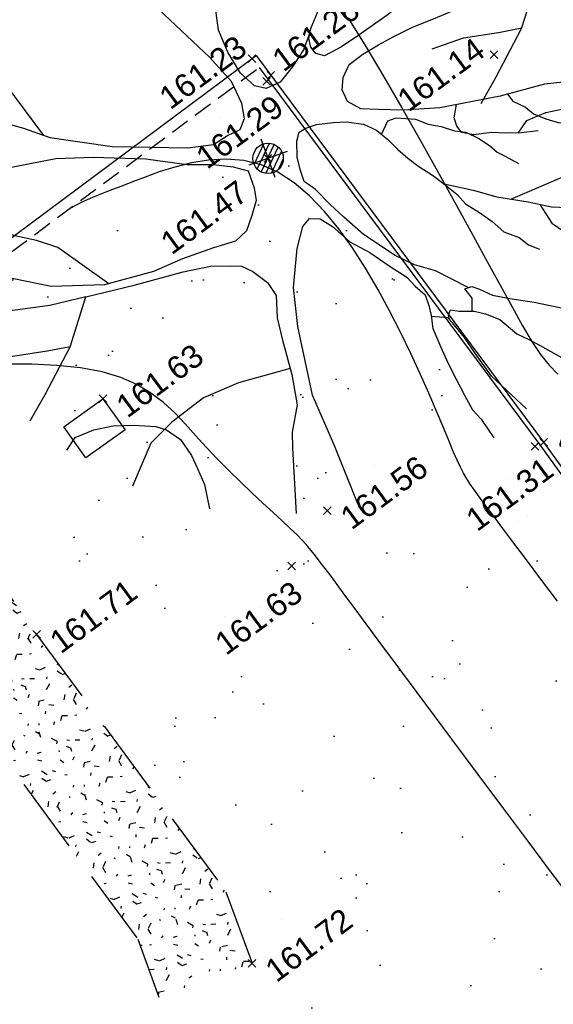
# Model space of a CAD drawing. Header units: metres. Extents: x 1575818 to 1575995, y 2263001 to 2263183.
# Tile 7 of 67: x 1575893.47 to 1575900.46, y 2263008.2 to 2263021.11. Entities that reach past the tile are written whole.
import ezdxf
from ezdxf.enums import TextEntityAlignment as Align

# ---------------------------------------------------------------- set-up
doc = ezdxf.new("R2010")
doc.units = ezdxf.units.M
doc.header["$PDMODE"] = 3
doc.header["$PDSIZE"] = 0.05
doc.linetypes.add('CACHE_100', pattern=[1.5, 1, -0.5])
doc.linetypes.add('CACHE_25', pattern=[0.375, 0.25, -0.125])
doc.layers.get('0').update_dxf_attribs({"linetype": 'CONTINUOUS'})
for name, color, linetype in [('D_BORDURETTE', 20, 'CONTINUOUS'), ('D_CN_ORDINAIRE', 43, 'CONTINUOUS'), ('D_PLAQUE', 151, 'CONTINUOUS'), ('D_TROTTOIR', 7, 'CONTINUOUS'), ('H_GALETS', 253, 'CONTINUOUS'), ('TOPO_ALT', 142, 'CONTINUOUS'), ('TOPO_JIS', 7, 'CONTINUOUS'), ('V_ARBRE', 82, 'CONTINUOUS'), ('V_HAIE', 82, 'CACHE_100'), ('V_VEGETATION', 80, 'CONTINUOUS')]:
    doc.layers.add(name, color=color, linetype=linetype)
doc.styles.get("Standard").update_dxf_attribs({"font": 'arial.ttf'})

# ---------------------------------------------------------------- blocks, each defined once
blk = doc.blocks.new('TCPOINT')
at = {"color": 0, "lineweight": 9}
blk.add_point((0, 0), dxfattribs=at)
at = {"layer": 'TOPO_ALT', "lineweight": 9}
blk.add_attdef('ALT', text='', height=0.3, dxfattribs=at).set_placement((0.09999999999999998, -0.1), align=Align.TOP_LEFT)
blk = doc.blocks.new('194')
for p, q in [((0, -0.02847191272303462), (0, 0.02847191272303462)), ((0.02847191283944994, 0), (-0.02847191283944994, 0))]:
    blk.add_line(p, q)
for points in [[(-0.01531891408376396, 0.5064359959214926), (0.005253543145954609, 0.4056769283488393), (0.03225323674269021, 0.3437046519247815)], [(-0.1461526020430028, 0.4830846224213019), (-0.1313110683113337, 0.4319720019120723), (-0.106946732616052, 0.3801494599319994), (-0.0806984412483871, 0.3212509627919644), (-0.06513269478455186, 0.2926318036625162), (-0.04396881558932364, 0.2639625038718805), (-0.02814223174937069, 0.2372883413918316), (-0.01035898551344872, 0.2388329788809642), (0.002117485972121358, 0.2457803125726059), (0.01105636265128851, 0.2654169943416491), (0.02217785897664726, 0.3113231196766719), (0.03121265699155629, 0.3416692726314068), (0.04929892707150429, 0.3770461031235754), (0.0586229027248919, 0.4125014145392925), (0.07673969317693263, 0.4512858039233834), (0.09027008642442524, 0.5000015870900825)], [(-0.07450828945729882, 0.3098697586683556), (-0.05362751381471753, 0.3813758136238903), (-0.06234656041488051, 0.5021344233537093)], [(0.1072929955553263, 0.4968469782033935), (0.09997359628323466, 0.463491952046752), (0.1031740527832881, 0.4403387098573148), (0.1049468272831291, 0.4208495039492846), (0.1154644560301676, 0.39933464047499), (0.1258367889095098, 0.3887748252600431), (0.1472230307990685, 0.3849320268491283), (0.1651021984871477, 0.3971861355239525), (0.1918068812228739, 0.4164202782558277), (0.2231852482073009, 0.4581867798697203)], [(0.1152670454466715, 0.1452303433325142), (0.0986536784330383, 0.1258849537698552), (0.07537181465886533, 0.1083240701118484), (0.0521226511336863, 0.09441414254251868), (0.03093184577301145, 0.09290002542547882), (0.01664989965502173, 0.1017909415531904), (0.004443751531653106, 0.1250248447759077), (-0.002311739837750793, 0.1589202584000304), (-0.003714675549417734, 0.1925243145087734), (0.003646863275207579, 0.2262932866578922), (0.007520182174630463, 0.2510870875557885), (0.03967552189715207, 0.2809827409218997), (0.07387395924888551, 0.321570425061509), (0.1006920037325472, 0.3534612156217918), (0.1332324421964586, 0.3991754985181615), (0.1729507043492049, 0.4788131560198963)], [(-0.4404696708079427, 0.2345605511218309), (-0.4059797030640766, 0.2232090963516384), (-0.3550066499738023, 0.190927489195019), (-0.3074519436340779, 0.1567328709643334), (-0.277307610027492, 0.1316828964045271), (-0.1996929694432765, 0.09017412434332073), (-0.1006682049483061, 0.05211815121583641), (-0.06526605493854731, 0.04451329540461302), (-0.04238316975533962, 0.04965355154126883), (-0.02268873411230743, 0.05142106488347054), (-0.01188920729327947, 0.06371477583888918), (-0.008299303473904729, 0.08481899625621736), (-0.0113984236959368, 0.1186162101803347), (-0.02875204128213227, 0.1612869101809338), (-0.1020297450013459, 0.3074666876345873), (-0.1528483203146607, 0.384206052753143), (-0.1634263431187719, 0.3966908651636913), (-0.1757284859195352, 0.472620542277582)], [(0.1767934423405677, 0.2084527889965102), (0.1743488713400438, 0.2337707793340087), (0.1834120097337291, 0.2672810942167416), (0.1873507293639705, 0.299376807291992), (0.1982978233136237, 0.3258111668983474), (0.2143889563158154, 0.3558507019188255), (0.2362548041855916, 0.4055552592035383), (0.259690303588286, 0.4389728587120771)], [(0.1831099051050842, 0.2661640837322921), (0.2103775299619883, 0.2884602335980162), (0.2283046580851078, 0.3060690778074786), (0.2533208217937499, 0.3270222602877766), (0.2749468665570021, 0.3499531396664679), (0.3140364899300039, 0.4025512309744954)], [(-0.284158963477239, 0.1373763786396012), (-0.3102513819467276, 0.2240539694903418), (-0.3293206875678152, 0.2650393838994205), (-0.3465787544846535, 0.3183988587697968), (-0.3556552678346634, 0.3528168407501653)], [(0.4336183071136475, 0.210027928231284), (0.3872137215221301, 0.1926741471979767), (0.3461791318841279, 0.1769761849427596), (0.3051140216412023, 0.1578706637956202), (0.2641121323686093, 0.1458236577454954), (0.2267437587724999, 0.1317967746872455), (0.1767209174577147, 0.1181266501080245), (0.150127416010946, 0.1113057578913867), (0.1233210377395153, 0.1078946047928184), (0.1129181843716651, 0.1150468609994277), (0.1093631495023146, 0.1257890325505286), (0.1111781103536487, 0.1381870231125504), (0.1183478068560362, 0.1505370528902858), (0.1345711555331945, 0.1681611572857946), (0.156197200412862, 0.1910920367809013), (0.1740938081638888, 0.2052933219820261), (0.1920514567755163, 0.2263097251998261), (0.2187888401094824, 0.2491948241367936), (0.2529567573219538, 0.2863749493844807), (0.2816870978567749, 0.3143539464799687), (0.2996316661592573, 0.3339099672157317), (0.3138751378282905, 0.3479005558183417)], [(0.169232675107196, 0.2014359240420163), (0.2292279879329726, 0.218917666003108), (0.2720775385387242, 0.2470136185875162), (0.3185148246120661, 0.2680183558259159), (0.3999514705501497, 0.3183940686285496)], [(-0.4790834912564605, 0.1354306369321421), (-0.4193049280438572, 0.1186184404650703), (-0.3520620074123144, 0.112672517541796), (-0.2795203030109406, 0.1015773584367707), (-0.2298636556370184, 0.08509901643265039), (-0.1611113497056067, 0.05776034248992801), (-0.1098475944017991, 0.03082095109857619), (-0.07449104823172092, 0.01811463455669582), (-0.04982327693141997, 0.00550386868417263), (-0.03220037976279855, -0.007043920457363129), (-0.03242405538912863, -0.03206537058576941), (-0.03598355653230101, -0.0497686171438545), (-0.04853134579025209, -0.06739151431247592), (-0.06302254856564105, -0.08499703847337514), (-0.08253486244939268, -0.09356867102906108), (-0.1145859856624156, -0.09158153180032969), (-0.1604991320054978, -0.09117109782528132), (-0.2049851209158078, -0.09417466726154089), (-0.2758719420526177, -0.08819617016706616), (-0.3466024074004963, -0.0647269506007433), (-0.3942048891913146, -0.03587671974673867), (-0.4489304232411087, -0.01570887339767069), (-0.4966944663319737, -0.004656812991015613)], [(0.4374264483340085, -0.04418277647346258), (0.3992946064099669, -0.03478515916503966), (0.3353269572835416, -0.0291004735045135), (0.2502513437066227, -0.01568081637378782), (0.2007247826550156, -0.00111906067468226), (0.1687075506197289, 0.01158195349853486), (0.1456654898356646, 0.02079474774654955), (0.1316901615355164, 0.03674199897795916), (0.1301455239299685, 0.05452524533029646), (0.1373479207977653, 0.0705262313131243), (0.1515913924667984, 0.08451681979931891), (0.1747795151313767, 0.09161162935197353), (0.1996517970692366, 0.09650060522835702), (0.2228072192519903, 0.09994445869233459), (0.2530211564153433, 0.1033250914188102), (0.2868686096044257, 0.1047258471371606), (0.3170651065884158, 0.1061593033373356), (0.3472637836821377, 0.1078361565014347), (0.3757565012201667, 0.1092848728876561), (0.4112597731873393, 0.1053156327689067), (0.4521025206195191, 0.09959465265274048), (0.5018773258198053, 0.09736869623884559)], [(-0.2695262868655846, -0.08873135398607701), (-0.3194504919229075, -0.01686634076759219), (-0.344298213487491, 0.002791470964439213), (-0.3706338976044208, 0.01906133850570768), (-0.3935534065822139, 0.03700129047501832), (-0.4375619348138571, 0.06023163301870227), (-0.4901822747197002, 0.08428440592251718)], [(0.2017604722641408, -0.2659655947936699), (0.1665602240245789, -0.228164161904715), (0.1418928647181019, -0.2101738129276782), (0.1206635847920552, -0.1888064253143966), (0.08916007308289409, -0.145926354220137), (0.0716798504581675, -0.1136387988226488), (0.05947370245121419, -0.0904048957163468), (0.0472980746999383, -0.06376343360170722), (0.03673248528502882, -0.04760330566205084), (0.03689162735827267, -0.02983531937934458), (0.038754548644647, -0.01208259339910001), (0.04600272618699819, 0.009029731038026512), (0.05340055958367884, 0.01967380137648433), (0.06388407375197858, 0.02152723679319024), (0.07994828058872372, 0.02138335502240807), (0.1030230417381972, 0.01582151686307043), (0.1207430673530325, 0.01030763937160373), (0.1420660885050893, -0.000593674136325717), (0.1560566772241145, -0.01483714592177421), (0.166607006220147, -0.0327010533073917), (0.1752101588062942, -0.0505475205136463), (0.1840719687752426, -0.066692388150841), (0.1946375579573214, -0.08285251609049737), (0.2085954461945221, -0.1007469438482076), (0.2191610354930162, -0.116907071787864), (0.2313846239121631, -0.1381937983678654), (0.2382992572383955, -0.1543212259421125), (0.2525005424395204, -0.1722178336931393), (0.2647546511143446, -0.1900970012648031), (0.2750463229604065, -0.2096625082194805), (0.292685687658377, -0.2241820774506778), (0.3015649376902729, -0.2383797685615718), (0.3138822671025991, -0.2492004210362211)], [(0.1609056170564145, -0.02304741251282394), (0.1755916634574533, -0.007953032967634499), (0.1880049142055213, -0.008064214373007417), (0.2129788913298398, -0.01899822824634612), (0.2269847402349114, -0.03153792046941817), (0.2429682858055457, -0.04068749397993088), (0.2586779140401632, -0.05324244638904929), (0.2729751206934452, -0.06042958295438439), (0.2869657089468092, -0.07467305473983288), (0.297546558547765, -0.08912940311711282), (0.3044938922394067, -0.1016058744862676), (0.3134211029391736, -0.1104488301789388), (0.3273942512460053, -0.1266394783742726)], [(0.3685879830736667, -0.09317352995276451), (0.3455132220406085, -0.0876116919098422), (0.3244008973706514, -0.08036351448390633), (0.3066961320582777, -0.07314585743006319), (0.2816741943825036, -0.06756657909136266), (0.2676356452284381, -0.05867784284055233), (0.2640806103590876, -0.04793567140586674), (0.2641917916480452, -0.03552242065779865), (0.2736219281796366, -0.0193672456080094)], [(-0.4387546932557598, -0.2315035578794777), (-0.4063985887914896, -0.2041293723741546), (-0.3507960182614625, -0.1533647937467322), (-0.3060600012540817, -0.0952146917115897), (-0.3575126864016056, -0.08940992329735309), (-0.4086746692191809, -0.07826293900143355), (-0.451208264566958, -0.05310221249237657), (-0.4954066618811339, -0.03366502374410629)], [(0.3456715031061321, -0.03001977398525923), (0.3495762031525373, -0.04164234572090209), (0.3635667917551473, -0.05588581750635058), (0.3705141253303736, -0.06836228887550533), (0.3847633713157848, -0.08090416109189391), (0.3987844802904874, -0.09174007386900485), (0.4130969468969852, -0.09722343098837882), (0.4275163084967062, -0.1119520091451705)], [(-0.3060600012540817, -0.0952146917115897), (-0.2368888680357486, -0.1028784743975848), (-0.166002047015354, -0.1088569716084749), (-0.1271815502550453, -0.1145488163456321), (-0.1005377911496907, -0.1235330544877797), (-0.0864958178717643, -0.1290033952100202), (-0.07421730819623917, -0.1415034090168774), (-0.06007573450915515, -0.1630090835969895), (-0.05492027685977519, -0.1841914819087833), (-0.06417784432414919, -0.2142340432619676), (-0.06786547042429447, -0.246269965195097), (-0.07195237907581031, -0.2957944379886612), (-0.07937728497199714, -0.3382436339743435), (-0.09935620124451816, -0.3718345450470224), (-0.106592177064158, -0.3931491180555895), (-0.1329422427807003, -0.4807580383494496)], [(-0.04733307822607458, -0.4976479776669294), (-0.05001621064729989, -0.4112209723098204), (-0.05466897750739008, -0.3327991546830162), (-0.04138153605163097, -0.2353081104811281), (-0.02849085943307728, -0.1821153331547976), (-0.004923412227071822, -0.1326694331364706), (0.01308437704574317, -0.106054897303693), (0.02556084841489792, -0.09910756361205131), (0.03987331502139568, -0.1045909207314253), (0.05214486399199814, -0.1205229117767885), (0.0677106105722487, -0.1491420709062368), (0.08892245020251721, -0.172456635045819), (0.1081544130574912, -0.1994047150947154), (0.125715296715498, -0.2226865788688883), (0.1326321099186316, -0.2385706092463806), (0.1414939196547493, -0.2547154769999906), (0.1413500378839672, -0.2707796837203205), (0.1395198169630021, -0.284881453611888), (0.1357097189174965, -0.3026167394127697), (0.1371584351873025, -0.3311094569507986), (0.1388832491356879, -0.3559533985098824), (0.1420684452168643, -0.380810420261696), (0.1454970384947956, -0.4056696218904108), (0.148697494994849, -0.4288228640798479), (0.1558555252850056, -0.4449524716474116), (0.1634697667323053, -0.4756718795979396)], [(0.2195901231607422, -0.1176543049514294), (0.2544920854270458, -0.140104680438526), (0.2827929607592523, -0.1600749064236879), (0.3215468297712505, -0.1815992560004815), (0.3498651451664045, -0.1996223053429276), (0.3816389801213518, -0.2123211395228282), (0.4411833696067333, -0.2522903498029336)], [(-0.4766329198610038, -0.1377846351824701), (-0.4305907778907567, -0.1383176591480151), (-0.3828145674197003, -0.1477337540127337), (-0.3503736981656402, -0.1528158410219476)], [(0.2999844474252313, -0.1696232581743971), (0.4837679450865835, -0.1595204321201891)], [(0.3358474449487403, -0.1907008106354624), (0.3426147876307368, -0.2209780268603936), (0.3601604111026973, -0.2459636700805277), (0.3741030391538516, -0.2655618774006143), (0.4084618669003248, -0.3011376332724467)], [(0.1958192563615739, -0.2987018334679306), (0.2016187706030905, -0.2817864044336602), (0.1964057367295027, -0.2659176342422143), (0.2071152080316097, -0.2660135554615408), (0.2160576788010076, -0.2731527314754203), (0.2300482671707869, -0.2873962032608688), (0.2513560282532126, -0.3000012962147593), (0.2813933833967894, -0.3163358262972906), (0.2990654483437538, -0.3272044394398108), (0.3167375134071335, -0.338073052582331), (0.3500866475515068, -0.3657007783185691)], [(-0.404449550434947, -0.2874813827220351), (-0.3873556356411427, -0.2752398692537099), (-0.3591609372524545, -0.2737912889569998), (-0.332471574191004, -0.2776740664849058), (-0.3041273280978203, -0.286673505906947), (-0.2760585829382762, -0.2993146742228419), (-0.2635067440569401, -0.3084158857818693), (-0.2495907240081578, -0.3279759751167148), (-0.2427825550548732, -0.3545179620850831), (-0.2412579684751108, -0.374210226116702), (-0.2395360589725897, -0.3990061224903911), (-0.2445421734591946, -0.4332885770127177)], [(-0.07122478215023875, -0.2869775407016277), (-0.146404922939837, -0.281038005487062), (-0.1996362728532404, -0.283963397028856), (-0.252995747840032, -0.3012214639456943), (-0.2903220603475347, -0.3186228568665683), (-0.3351678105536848, -0.3665465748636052)], [(0.2205787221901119, -0.4530722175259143), (0.1899064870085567, -0.3936531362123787), (0.1797739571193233, -0.3563196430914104), (0.1727096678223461, -0.3297239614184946), (0.1641719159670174, -0.3045755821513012), (0.1605994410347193, -0.2957805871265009), (0.1392412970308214, -0.2861779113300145)], [(0.1617832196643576, -0.298694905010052), (0.1625793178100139, -0.2921470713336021), (0.1677386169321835, -0.2868381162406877), (0.1784001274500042, -0.2922887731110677), (0.1980520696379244, -0.2995238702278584), (0.2120884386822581, -0.3086560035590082), (0.228026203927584, -0.3229169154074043), (0.2436072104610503, -0.3498322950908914), (0.2559092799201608, -0.3623567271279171), (0.2684394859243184, -0.3765871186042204), (0.2965663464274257, -0.4090494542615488)]]:
    blk.add_lwpolyline(points)
blk = doc.blocks.new('300')
h = blk.add_hatch()
h.set_pattern_fill('ANSI31', color=34, scale=0.05)
h.set_pattern_definition([(45, (0, 0), (-0.1122532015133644, 0.1122532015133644), [])])
h.paths.add_polyline_path([(0.5, 0, 1), (-0.5, 0, 1)])
blk.add_circle((0, 0), 0.5)

msp = doc.modelspace()

# ---------------------------------------------------------------- hatches: boundary and pattern name
at = {"layer": 'H_GALETS'}
h = msp.add_hatch(dxfattribs=at)
h.set_pattern_fill('GRAVEL', color=256, scale=0.05)
h.set_pattern_definition([(264.4451474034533, (1575893.77509956, 2263028.915786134), (-1.386343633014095, -15.22987353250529), [0.1708605, -16.91525]), (221.4020474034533, (1575893.758560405, 2263028.745727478), (11.50727990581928, 10.07242462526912), [0.2932025, -29.027]), (168.9427474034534, (1575893.538633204, 2263028.551821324), (18.51430418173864, -3.697510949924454), [0.206741, -20.46735]), (303.7060474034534, (1575893.328690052, 2263028.002228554), (-14.06258963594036, 21.18999866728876), [0.2670025, -26.4332]), (329.2660474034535, (1575893.476858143, 2263027.780110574), (-14.15959475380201, 8.490375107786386), [0.261817, -25.9199]), (33.70604740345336, (1575893.701902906, 2263027.646308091), (-21.18999866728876, -14.06258963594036), [0.2670025, -26.4332]), (74.12654740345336, (1575893.924020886, 2263027.794476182), (-5.741088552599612, -20.02273855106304), [0.353097, -34.95655000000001]), (108.6876474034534, (1575894.020597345, 2263028.134108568), (-9.440281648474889, 27.75891841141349), [0.33336, -33.00265]), (157.8619474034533, (1575893.913785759, 2263028.449893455), (-17.97915308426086, 7.249494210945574), [0.2679065, -26.52275]), (211.6687474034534, (1575893.665629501, 2263028.550851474), (11.99388731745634, 7.27462233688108), [0.3058565, -14.98695]), (258.8297474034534, (1575893.405315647, 2263028.390274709), (-3.965076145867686, -20.2902976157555), [0.395539, -39.1584]), (175.2464474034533, (1575894.347803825, 2263028.738687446), (-11.67782868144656, 0.8511979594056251), [0.1350025, -13.3653]), (207.9015474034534, (1575894.213265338, 2263028.749875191), (14.79168467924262, 7.761247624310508), [0.2568409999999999, -25.4273]), (261.4323474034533, (1575893.986280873, 2263028.62968508), (0.7542184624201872, -1.021788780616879), [0.1796045, -1.616445]), (239.6309474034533, (1575893.824249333, 2263028.699504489), (3.600520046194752, 5.814695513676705), [0.0967205, -9.575299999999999]), (328.2337474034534, (1575893.775350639, 2263028.616055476), (-3.284448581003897, 2.311150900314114), [0.136783, -6.702400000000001]), (67.39614740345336, (1575893.891644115, 2263028.544045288), (1.556926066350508, 4.306235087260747), [0.22216, -7.183149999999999]), (197.9974474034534, (1575893.977032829, 2263028.749139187), (2.797797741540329, 0.4866506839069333), [0.1606435, -3.85545]), (52.82184740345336, (1575893.182712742, 2263028.17860847), (7.955248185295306, 10.60755598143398), [0.225044, -22.2794]), (106.7785474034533, (1575893.318706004, 2263028.35791517), (4.209250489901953, -14.25653585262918), [0.1887995, -18.6911]), (329.6309474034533, (1575893.826189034, 2263028.953497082), (-5.814695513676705, 3.600520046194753), [0.19344, -9.4786]), (20.04284740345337, (1575893.993087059, 2263028.855699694), (-12.48055263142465, -4.476831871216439), [0.225044, -22.2794]), (15.87634740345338, (1575893.650328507, 2263027.545098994), (-6.617389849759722, -1.727523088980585), [0.2170175, -10.63385]), (331.2074474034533, (1575893.859067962, 2263027.604466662), (-13.40534036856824, 7.468592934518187), [0.181836, -18.0018]), (103.2337474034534, (1575894.590625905, 2263027.939249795), (-1.727519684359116, 6.617409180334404), [0.19344, -9.4786]), (53.78634740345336, (1575894.546342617, 2263028.127553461), (-10.26639256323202, -13.89199896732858), [0.2128915, -21.0762]), (105.8763474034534, (1575894.089949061, 2263027.569682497), (1.727523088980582, -6.617389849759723), [0.108509, -10.7424]), (137.7422474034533, (1575894.529318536, 2263027.893996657), (-4.038650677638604, 3.332929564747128), [0.06475750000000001, -6.411]), (202.3961474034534, (1575894.481389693, 2263027.937543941), (3.819588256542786, 1.240870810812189), [0.261817, -4.974525]), (222.4413474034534, (1575894.239320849, 2263027.837789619), (9.463662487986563, 8.563965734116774), [0.2426335, -24.0207]), (340.1224474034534, (1575893.959523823, 2263028.452084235), (-2.530226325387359, 1.289357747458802), [0.183162, -4.395890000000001]), (29.58954740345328, (1575894.131773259, 2263028.389807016), (18.87887300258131, 10.77813979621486), [0.3197785, -31.658]), (97.37774740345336, (1575894.409847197, 2263028.547708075), (1.192371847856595, -10.16937817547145), [0.130754, -12.9447]), (126.4323474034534, (1575894.393056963, 2263028.677380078), (-1.776008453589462, 0.2675705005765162), [0.0762, -1.1938]), (156.6887474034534, (1575894.19625849, 2263027.853358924), (9.366679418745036, -4.135653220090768), [0.1764335, -17.46695]), (84.44514740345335, (1575894.034226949, 2263027.923178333), (1.386343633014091, 15.2298735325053), [0.3417215, -16.7444]), (36.43234740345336, (1575894.06730526, 2263028.263295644), (0.2675705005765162, 1.776008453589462), [0.3302, -0.9398]), (1.737147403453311, (1575894.332970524, 2263028.459392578), (-15.49741040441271, -0.3896496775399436), [0.200805, -19.87965]), (290.4869474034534, (1575894.533682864, 2263028.465479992), (1.995091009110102, -4.841388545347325), [0.1849145, -9.060849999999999]), (244.0783474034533, (1575894.598401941, 2263028.292260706), (-11.8717987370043, -24.54805671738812), [0.3010725, -29.80625]), (211.8584474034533, (1575894.466790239, 2263028.021477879), (-14.03748158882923, -8.783064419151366), [0.3185145, -31.5329]), (211.8584474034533, (1575894.466790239, 2263028.021477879), (-14.03748158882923, -8.783064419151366), [0.3185145, -31.5329])])
edge = h.paths.add_edge_path()
edge.add_line((1575901.230423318, 2263032.802656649), (1575902.059720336, 2263031.738196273))
edge.add_arc((1575891.454543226, 2263039.939563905), 13.40642430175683, 307.10989016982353, 322.2839199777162, ccw=False)
edge.add_line((1575899.543251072, 2263029.24821142), (1575896.273922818, 2263026.836186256))
edge.add_line((1575896.273922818, 2263026.836186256), (1575893.853942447, 2263025.027894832))
edge.add_line((1575893.853942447, 2263025.027894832), (1575888.544004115, 2263021.112518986))
edge.add_line((1575888.544004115, 2263021.112518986), (1575885.084862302, 2263018.830001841))
edge.add_line((1575885.084862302, 2263018.830001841), (1575883.095247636, 2263019.442919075))
edge.add_line((1575883.095247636, 2263019.442919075), (1575887.13434236, 2263022.406805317))
edge.add_line((1575887.13434236, 2263022.406805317), (1575886.726802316, 2263022.960310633))
edge.add_line((1575886.726802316, 2263022.960310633), (1575888.794159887, 2263024.482798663))
edge.add_line((1575888.794159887, 2263024.482798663), (1575889.209451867, 2263023.921581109))
edge.add_line((1575889.209451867, 2263023.921581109), (1575896.043791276, 2263028.978882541))
edge.add_line((1575896.043791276, 2263028.978882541), (1575901.230423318, 2263032.802656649))
h.paths.add_polyline_path([(1575886.453929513, 2263020.554373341), (1575886.670646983, 2263020.199857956), (1575886.316131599, 2263019.983140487), (1575886.099414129, 2263020.337655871)], flags=16)
edge = h.paths.add_edge_path(flags=0)
edge.add_ellipse((1575886.385030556, 2263020.268756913), major_axis=(-0.1040616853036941, 0.1040616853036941), ratio=0.9999999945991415, start_angle=0, end_angle=360)
edge = h.paths.add_edge_path(flags=16)
edge.add_arc((1575894.105118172, 2263025.877811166), 0.3, 0, 360)
edge = h.paths.add_edge_path(flags=16)
edge.add_line((1575896.272076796, 2263027.578356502), (1575895.98242482, 2263027.363498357))
edge = h.paths.add_edge_path(flags=16)
edge.add_line((1575896.48693494, 2263027.288704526), (1575896.197282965, 2263027.073846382))
edge = h.paths.add_edge_path(flags=16)
edge.add_line((1575896.48693494, 2263027.288704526), (1575896.272076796, 2263027.578356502))
edge = h.paths.add_edge_path(flags=16)
edge.add_line((1575896.197282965, 2263027.073846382), (1575895.98242482, 2263027.363498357))
at = {"layer": 'V_HAIE'}
h = msp.add_hatch(dxfattribs=at)
h.set_pattern_fill('HAIE', color=256)
h.set_pattern_definition([(145.7223936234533, (1575894.355467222, 2263027.770289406), (-14.92319642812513, 10.11425767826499), [0.06033899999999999, -21.1292811]), (197.9973985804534, (1575893.600255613, 2263028.34238463), (-0.8045586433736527, -0.5938732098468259), [0.06312999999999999, -3.09914766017]), (143.3598604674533, (1575893.540185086, 2263028.322902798), (-10.93858630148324, 8.083769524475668), [0.06846000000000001, -23.9731705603]), (147.6828529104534, (1575894.144433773, 2263027.609899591), (-4.57848333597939, 2.835046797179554), [0.086495, -19.2267129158]), (64.87527602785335, (1575893.690993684, 2263027.998701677), (5.286905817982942, 11.35995716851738), [0.07776, -27.2169281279]), (120.0921556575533, (1575893.729743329, 2263027.931723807), (-0.5938732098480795, 0.8045586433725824), [0.07737999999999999, -8.978005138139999]), (64.50483433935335, (1575893.898179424, 2263028.615427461), (6.302149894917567, 13.35226223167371), [0.048417, -16.951583]), (105.8763021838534, (1575894.472292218, 2263027.909624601), (-0.9770609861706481, 3.007549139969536), [0.0487, -8.49530374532]), (159.3375903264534, (1575894.456636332, 2263027.954745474), (-3.390736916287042, 1.225929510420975), [0.05765, -20.1908067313]), (171.4323474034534, (1575894.443172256, 2263028.054569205), (-0.8045586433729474, -0.5938732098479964), [0.036277, -1.37793656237]), (192.6828529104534, (1575894.119576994, 2263028.584145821), (-17.03005076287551, -3.870060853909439), [0.07787000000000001, -27.2351305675]), (81.43234740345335, (1575894.03526987, 2263028.511251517), (-0.5938732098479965, 0.8045586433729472), [0.056422, -1.35779156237]), (84.79880806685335, (1575894.126704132, 2263028.401726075), (0.880924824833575, 10.59358161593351), [0.03428, -12.0073145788]), (71.12750093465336, (1575894.236168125, 2263028.263026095), (3.888473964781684, 11.57064260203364), [0.04505, -15.7663383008]), (164.7225105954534, (1575893.663762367, 2263028.45302288), (-6.187600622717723, 1.647300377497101), [0.04612, -24.1613168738]), (108.6876757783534, (1575894.074543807, 2263028.069274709), (-7.43330011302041, 21.85740262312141), [0.07478, -26.1740294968]), (151.7785233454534, (1575894.050603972, 2263028.140099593), (-1.992305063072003, 1.015244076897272), [0.05992000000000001, -20.9638760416]), (151.4492408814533, (1575894.282423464, 2263028.042246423), (-1.992305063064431, 1.015244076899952), [0.08796, -16.4649853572]), (77.61827256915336, (1575894.275876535, 2263028.012555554), (0.2106854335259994, 1.398431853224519), [0.03027, -10.5998758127]), (99.86729622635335, (1575894.308689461, 2263027.905697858), (-0.5938732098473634, 0.8045586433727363), [0.019113, -2.2169549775]), (167.6182725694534, (1575894.080279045, 2263027.783162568), (-1.398431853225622, 0.2106854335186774), [0.06057, -10.5695758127]), (195.8763021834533, (1575894.065257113, 2263027.899510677), (-3.007549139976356, -0.977060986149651), [0.048702, -8.495301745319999]), (56.23122375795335, (1575893.866755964, 2263027.880476), (6.474652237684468, 9.750839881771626), [0.03338999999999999, -26.5372705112]), (152.9973985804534, (1575893.858881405, 2263028.111948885), (-1.398431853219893, 0.2106854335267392), [0.019113, -2.2169549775]), (81.43234740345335, (1575893.90210145, 2263028.250070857), (-0.5938732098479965, 0.8045586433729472), [0.024185, -1.39002856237]), (92.74227987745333, (1575894.04579437, 2263028.25697573), (-0.383187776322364, 2.202990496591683), [0.020579, -3.58497227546]), (167.6182725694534, (1575893.817268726, 2263028.403509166), (-1.398431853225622, 0.2106854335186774), [0.03031, -10.5998358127]), (36.43234740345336, (1575893.629820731, 2263028.162233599), (-0.5938732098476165, 0.8045586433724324), [0.05, -0.95]), (182.7422798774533, (1575893.77171893, 2263027.466907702), (-2.202990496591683, -0.383187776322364), [0.06157000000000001, -3.54398127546]), (179.5624497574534, (1575893.611806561, 2263027.784364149), (-3.601422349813, -0.1725023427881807), [0.07122399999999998, -4.928775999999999]), (72.81669921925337, (1575893.52070974, 2263027.720701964), (1.43661494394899, 4.789168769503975), [0.06721699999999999, -23.53363044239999]), (173.1680519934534, (1575893.440752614, 2263027.920110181), (-21.78103644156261, 2.566408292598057), [0.066576, -23.27865906]), (62.14230118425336, (1575893.335782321, 2263028.129518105), (1.015244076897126, 1.992305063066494), [0.09176000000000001, -29.8748881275]), (163.8377040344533, (1575893.837594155, 2263027.579169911), (-15.76593816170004, 4.520530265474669), [0.061, -21.339934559]), (81.43234740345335, (1575893.932445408, 2263027.465099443), (-0.5938732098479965, 0.8045586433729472), [0.028211, -1.38600256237]), (189.8672962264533, (1575893.733250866, 2263027.792582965), (-0.8045586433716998, -0.5938732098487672), [0.025435, -2.2106329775]), (203.9035396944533, (1575893.909700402, 2263027.611140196), (-4.616666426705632, -2.164807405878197), [0.07887999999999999, -9.140664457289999]), (81.43234740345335, (1575893.568524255, 2263027.992696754), (-0.5938732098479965, 0.8045586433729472), [0.070711, -1.34350256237])])
h.paths.add_polyline_path([(1575890.894386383, 2263014.79765023), (1575892.631035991, 2263012.294353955), (1575895.01460339, 2263009.059165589), (1575895.292113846, 2263008.298062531), (1575896.513460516, 2263008.743385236), (1575896.171981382, 2263009.679929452), (1575893.688621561, 2263013.050564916), (1575891.962517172, 2263015.538660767)])
at = {"layer": 'V_VEGETATION', "ltscale": 0.5}
h = msp.add_hatch(dxfattribs=at)
h.set_pattern_fill('ALEA', color=256, scale=0.25)
h.set_pattern_definition([(312, (0.25, 0), (2.934442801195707, 0.6237350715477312), [0, -1.875]), (67.00000000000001, (-0.125, 0.21650635), (-2.977638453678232, -0.3656080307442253), [0, -3.125]), (153, (-0.125, 0.21650635), (0.1570078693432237, -2.995888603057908), [0, -2.5]), (180, (-0.125, -0.21650635), (1.5, -2.59807621), [0, -2.5]), (74, (-1, 0), (-2.910887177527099, -0.7257656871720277), [0, -2.5]), (286, (-1, 0), (2.910887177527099, -0.7257656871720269), [0, -2.5]), (52.00000000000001, (0.5, -0.8660254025), (-2.970804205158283, 0.4175193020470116), [0, -3.125]), (300.0000000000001, (0.5, 0.8660254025), (2.999999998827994, -6.766578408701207e-10), [0, -2.5]), (175, (0.5, 0.8660254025), (1.267854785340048, -2.718923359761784), [0, -2.5]), (114, (0.125, 0.6495190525), (-2.983565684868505, 0.3135853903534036), [0, -1.25]), (248, (0.125, -0.6495190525), (1.846984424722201, -2.364032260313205), [0, -1.55])])
h.paths.add_polyline_path([(1575891.962517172, 2263015.538660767), (1575890.894386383, 2263014.79765023), (1575890.353289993, 2263015.826983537), (1575896.607985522, 2263020.478386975), (1575900.287378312, 2263015.53329424), (1575904.295804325, 2263009.981689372), (1575908.642234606, 2263004.064972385), (1575906.837322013, 2263002.752286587), (1575902.799426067, 2263002.108970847), (1575899.976603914, 2263005.068520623), (1575898.039858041, 2263007.422838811), (1575896.513460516, 2263008.743385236), (1575896.171981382, 2263009.679929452), (1575893.68862156, 2263013.050564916)])
h.paths.add_polyline_path([(1575894.849814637, 2263015.731419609), (1575894.334994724, 2263015.364132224), (1575894.044606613, 2263015.77116385), (1575894.559426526, 2263016.138451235)], flags=16)
edge = h.paths.add_edge_path(flags=16)
edge.add_line((1575904.795852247, 2263008.292082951), (1575905.396851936, 2263007.477869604))
edge = h.paths.add_edge_path(flags=16)
edge.add_arc((1575905.456239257, 2263007.397413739), 0.09999999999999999, 0, 360)
edge = h.paths.add_edge_path(flags=16)
edge.add_arc((1575904.615535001, 2263008.536459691), 0.3035999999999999, 0, 360)

# ---------------------------------------------------------------- linework, layer by layer
at = {"layer": 'D_BORDURETTE', "flags": 128}
for points in [[(1575896.566590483, 2263020.63453437), (1575900.335771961, 2263015.56876591), (1575904.344340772, 2263010.01696327), (1575908.803066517, 2263003.94738113)], [(1575896.607985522, 2263020.478386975), (1575900.287378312, 2263015.53329424), (1575904.295804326, 2263009.981689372), (1575908.642234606, 2263004.064972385)]]:
    msp.add_lwpolyline(points, dxfattribs=at)
at = {"layer": 'D_CN_ORDINAIRE', "flags": 128}
for points, elevation in [([(1575897.773628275, 2263021.127075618), (1575898.004276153, 2263020.7523753), (1575898.239946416, 2263020.358420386), (1575898.477342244, 2263019.950633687), (1575898.713275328, 2263019.536247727), (1575898.94458448, 2263019.122947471), (1575899.168108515, 2263018.718417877), (1575899.380686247, 2263018.330343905), (1575899.57915649, 2263017.966410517), (1575899.760358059, 2263017.634302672), (1575899.921129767, 2263017.341705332), (1575900.06003874, 2263017.094067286), (1575900.182565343, 2263016.887892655), (1575900.29591825, 2263016.717449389), (1575900.407306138, 2263016.577005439), (1575900.523937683, 2263016.460828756)], 161.1999999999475), ([(1575900.516177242, 2263013.485888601), (1575900.299213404, 2263013.773659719), (1575900.108991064, 2263014.026600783), (1575899.943735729, 2263014.246985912), (1575899.801672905, 2263014.437089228), (1575899.681028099, 2263014.599184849), (1575899.580026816, 2263014.735546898), (1575899.496894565, 2263014.848449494), (1575899.429522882, 2263014.940973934), (1575899.374467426, 2263015.019430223), (1575899.327949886, 2263015.090935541), (1575899.286191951, 2263015.162607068), (1575899.245415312, 2263015.241561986), (1575899.201841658, 2263015.334917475), (1575899.151692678, 2263015.449790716), (1575899.091190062, 2263015.593298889), (1575899.017300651, 2263015.770503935), (1575898.929971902, 2263015.978246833), (1575898.829896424, 2263016.211313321), (1575898.717766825, 2263016.464489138), (1575898.594275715, 2263016.732560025), (1575898.460115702, 2263017.010311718), (1575898.315979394, 2263017.292529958), (1575898.162559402, 2263017.574000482), (1575898.000446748, 2263017.84957183), (1575897.829826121, 2263018.114343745), (1575897.650780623, 2263018.363478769), (1575897.463393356, 2263018.592139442), (1575897.267747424, 2263018.795488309), (1575897.063925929, 2263018.96868791), (1575896.852011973, 2263019.106900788), (1575896.63208866, 2263019.205289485), (1575896.404924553, 2263019.260973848), (1575896.174030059, 2263019.278902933), (1575895.943601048, 2263019.2659831), (1575895.717833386, 2263019.229120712), (1575895.500922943, 2263019.17522213), (1575895.297065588, 2263019.111193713), (1575895.110457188, 2263019.043941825), (1575894.945293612, 2263018.980372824), (1575894.804433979, 2263018.925921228), (1575894.685390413, 2263018.880134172), (1575894.584338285, 2263018.841086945), (1575894.49745297, 2263018.806854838), (1575894.420909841, 2263018.775513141), (1575894.350884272, 2263018.745137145), (1575894.283551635, 2263018.713802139), (1575894.215087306, 2263018.679583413), (1575894.142527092, 2263018.641069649), (1575894.122331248, 2263018.629890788)], 161.3999999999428), ([(1575900.638771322, 2263009.663248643), (1575900.405812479, 2263009.974702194), (1575900.127892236, 2263010.34676605), (1575899.814692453, 2263010.766394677), (1575899.479039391, 2263011.216417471), (1575899.133759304, 2263011.679663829), (1575898.79167845, 2263012.138963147), (1575898.465623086, 2263012.577144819), (1575898.168419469, 2263012.977038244), (1575897.912893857, 2263013.321472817), (1575897.708171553, 2263013.598006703), (1575897.548574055, 2263013.813113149), (1575897.424721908, 2263013.97799417), (1575897.327235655, 2263014.103851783), (1575897.246735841, 2263014.201888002), (1575897.173843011, 2263014.283304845), (1575897.099177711, 2263014.359304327), (1575897.013360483, 2263014.441088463), (1575896.909184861, 2263014.537627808), (1575896.78813633, 2263014.648967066), (1575896.653873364, 2263014.772919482), (1575896.510054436, 2263014.907298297), (1575896.360338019, 2263015.049916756), (1575896.208382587, 2263015.1985881), (1575896.057846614, 2263015.351125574), (1575895.912388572, 2263015.50534242), (1575895.774057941, 2263015.658960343), (1575895.638468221, 2263015.809334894), (1575895.499623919, 2263015.953730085), (1575895.35152954, 2263016.089409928), (1575895.188189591, 2263016.213638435), (1575895.003608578, 2263016.323679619), (1575894.791791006, 2263016.416797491), (1575894.546741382, 2263016.490256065), (1575894.265171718, 2263016.542230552), (1575893.954624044, 2263016.574540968), (1575893.625347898, 2263016.589918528), (1575893.287592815, 2263016.59109445)], 161.599999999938)]:
    msp.add_lwpolyline(points, dxfattribs=dict(at, elevation=elevation))
at = {"layer": 'D_PLAQUE', "flags": 128}
msp.add_lwpolyline([(1575894.849814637, 2263015.731419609), (1575894.334994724, 2263015.364132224), (1575894.044606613, 2263015.77116385), (1575894.559426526, 2263016.138451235)], close=True, dxfattribs=at)
at = {"layer": 'D_TROTTOIR', "flags": 128}
msp.add_lwpolyline([(1575890.26377868, 2263015.947348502), (1575896.566590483, 2263020.63453437)], dxfattribs=at)
at = {"layer": 'D_TROTTOIR', "linetype": 'CACHE_25', "flags": 128}
msp.add_lwpolyline([(1575890.353289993, 2263015.826983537), (1575896.656131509, 2263020.514191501)], dxfattribs=at)
at = {"layer": 'V_HAIE'}
for points in [[(1575891.962517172, 2263015.538660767), (1575893.688621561, 2263013.050564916), (1575896.171981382, 2263009.679929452), (1575896.513460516, 2263008.743385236)], [(1575890.894386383, 2263014.79765023), (1575892.631035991, 2263012.294353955), (1575895.01460339, 2263009.059165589), (1575895.292113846, 2263008.298062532)]]:
    msp.add_lwpolyline(points, dxfattribs=at)

# ---------------------------------------------------------------- block references
at = {"layer": 'TOPO_JIS'}
ref = msp.add_blockref('TCPOINT', (1575896.759904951, 2263020.374720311), dxfattribs=dict(at, rotation=36.43234740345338))
ref.add_attrib('ALT', '161.26', dxfattribs={"layer": 'TOPO_ALT', "height": 0.3, "rotation": 36.43234739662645}).set_placement((1575896.744769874, 2263020.652094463), align=Align.TOP_LEFT)
ref = msp.add_blockref('TCPOINT', (1575896.514311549, 2263020.595656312), dxfattribs=dict(at, rotation=36.43234740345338))
ref.add_attrib('ALT', '161.23', dxfattribs={"layer": 'TOPO_ALT', "height": 0.3, "rotation": 36.43234739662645}).set_placement((1575895.263389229, 2263020.158012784), align=Align.TOP_LEFT)
ref = msp.add_blockref('TCPOINT', (1575899.683754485, 2263020.646850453), dxfattribs=dict(at, rotation=36.43234740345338))
ref.add_attrib('ALT', '161.14', dxfattribs={"layer": 'TOPO_ALT', "height": 0.3, "rotation": 36.43234739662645}).set_placement((1575898.384503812, 2263020.126770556), align=Align.TOP_LEFT)
ref = msp.add_blockref('TCPOINT', (1575896.706030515, 2263020.29908462), dxfattribs=dict(at, rotation=36.43234740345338))
ref.add_attrib('ALT', '161.29', dxfattribs={"layer": 'TOPO_ALT', "height": 0.3, "rotation": 36.43234739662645}).set_placement((1575895.745750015, 2263019.376349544), align=Align.TOP_LEFT)
ref = msp.add_blockref('TCPOINT', (1575896.723383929, 2263019.288786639), dxfattribs=dict(at, rotation=36.43234740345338))
ref.add_attrib('ALT', '161.47', dxfattribs={"layer": 'TOPO_ALT', "height": 0.3, "rotation": 36.43234739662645}).set_placement((1575895.281174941, 2263018.256494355), align=Align.TOP_LEFT)
ref = msp.add_blockref('TCPOINT', (1575894.559426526, 2263016.138451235), dxfattribs=dict(at, rotation=36.43234740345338))
ref.add_attrib('ALT', '161.63', dxfattribs={"layer": 'TOPO_ALT', "height": 0.3, "rotation": 36.43234739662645}).set_placement((1575894.699269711, 2263016.117382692), align=Align.TOP_LEFT)
ref = msp.add_blockref('TCPOINT', (1575900.335771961, 2263015.56876591), dxfattribs=dict(at, rotation=36.43234740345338))
ref.add_attrib('ALT', '161.22', dxfattribs={"layer": 'TOPO_ALT', "height": 0.3, "rotation": 36.43234739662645}).set_placement((1575900.475615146, 2263015.547697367), align=Align.TOP_LEFT)
ref = msp.add_blockref('TCPOINT', (1575900.22238649, 2263015.514634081), dxfattribs=dict(at, rotation=36.43234740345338))
ref.add_attrib('ALT', '161.31', dxfattribs={"layer": 'TOPO_ALT', "height": 0.3, "rotation": 36.43234739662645}).set_placement((1575899.284773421, 2263014.630345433), align=Align.TOP_LEFT)
ref = msp.add_blockref('TCPOINT', (1575897.498898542, 2263014.673825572), dxfattribs=dict(at, rotation=36.43234740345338))
ref.add_attrib('ALT', '161.56', dxfattribs={"layer": 'TOPO_ALT', "height": 0.3, "rotation": 36.43234739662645}).set_placement((1575897.638741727, 2263014.652757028), align=Align.TOP_LEFT)
ref = msp.add_blockref('TCPOINT', (1575897.032459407, 2263013.949451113), dxfattribs=dict(at, rotation=36.43234740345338))
ref.add_attrib('ALT', '161.63', dxfattribs={"layer": 'TOPO_ALT', "height": 0.3, "rotation": 36.43234739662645}).set_placement((1575895.993606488, 2263013.008434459), align=Align.TOP_LEFT)
ref = msp.add_blockref('TCPOINT', (1575893.688621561, 2263013.050564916), dxfattribs=dict(at, rotation=36.43234740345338))
ref.add_attrib('ALT', '161.71', dxfattribs={"layer": 'TOPO_ALT', "height": 0.3, "rotation": 36.43234739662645}).set_placement((1575893.828464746, 2263013.029496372), align=Align.TOP_LEFT)
ref = msp.add_blockref('TCPOINT', (1575896.513460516, 2263008.743385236), dxfattribs=dict(at, rotation=36.43234740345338))
ref.add_attrib('ALT', '161.72', dxfattribs={"layer": 'TOPO_ALT', "height": 0.3, "rotation": 36.43234739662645}).set_placement((1575896.653303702, 2263008.722316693), align=Align.TOP_LEFT)
at = {"layer": 'V_ARBRE', "rotation": 19.97561936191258}
for name, p, xscale, yscale in [('194', (1575902.681565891, 2263023.50005743), 9.5, 9.5), ('194', (1575896.723383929, 2263019.288786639), 9.359, 9.359), ('300', (1575896.723383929, 2263019.288786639), 0.4, 0.4)]:
    msp.add_blockref(name, p, dxfattribs=dict(at, xscale=xscale, yscale=yscale))

doc.saveas('drawing.dxf')
